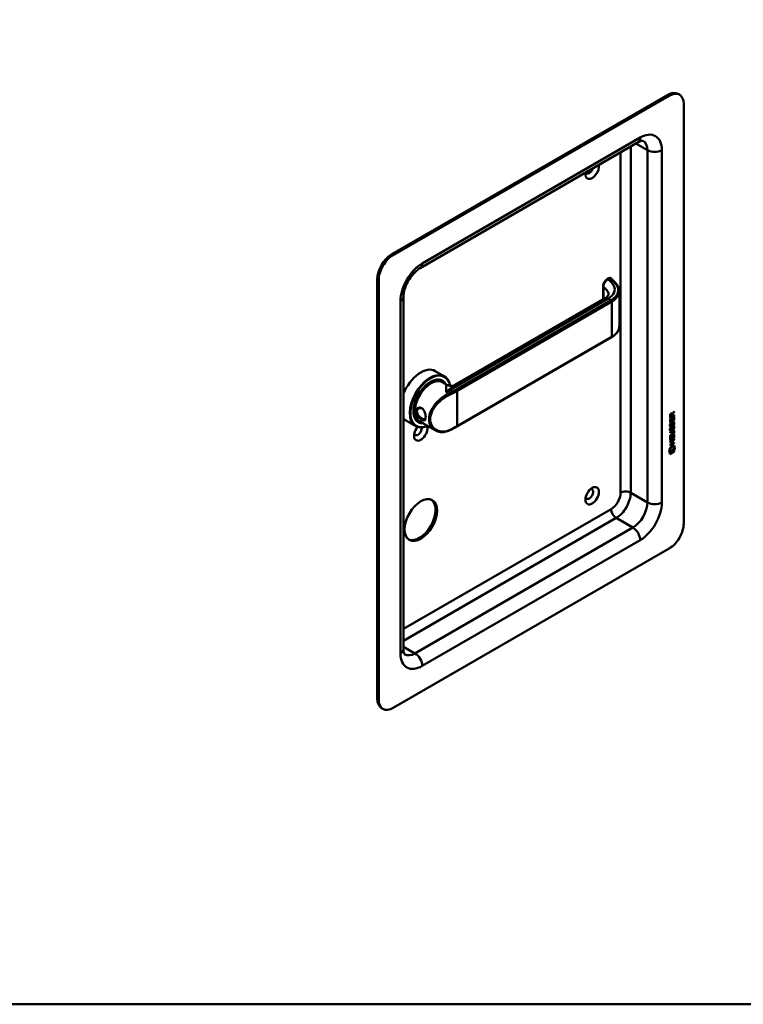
# Model space of a CAD drawing. Header units: millimetres. Extents: x 20 to 833, y 20 to 574.
# Tile 2 of 4: x 294 to 435, y 20 to 212. Entities that reach past the tile are written whole.
import ezdxf

# ---------------------------------------------------------------- set-up
doc = ezdxf.new("R2010")
doc.units = ezdxf.units.MM
doc.header["$LTSCALE"] = 2
for name, color, linetype, lineweight in [('Sichtbare Kanten(DIN)', 7, 'Continuous', 50), ('Sichtbare tangentiale Kanten(DIN)', 7, 'Continuous', 50), ('Skizziergeometrie(DIN)', 7, 'Continuous', 50)]:
    doc.layers.add(name, color=color, linetype=linetype, lineweight=lineweight)

# ---------------------------------------------------------------- blocks, each defined once
blk = doc.blocks.new('Ränder Standardrahmen')
at = {"layer": 'Skizziergeometrie(DIN)', "flags": 128}
blk.add_lwpolyline([(10, 10), (10, 287), (410, 287), (410, 10), (10, 10)], dxfattribs=at)

msp = doc.modelspace()

# ---------------------------------------------------------------- linework, layer by layer
at = {"layer": 'Sichtbare Kanten(DIN)'}
for p, q in [((419.9119, 197.0938), (366.1718, 166.067)), ((420.1948, 196.9305), (366.4547, 165.9037)), ((422.1948, 197.1286), (421.9119, 197.2919)), ((423.0232, 113.6479), (423.0232, 195.2975)), ((414.1237, 187.85), (371.6973, 163.3551)), ((363.3434, 161.168), (363.3434, 79.5183)), ((408.4681, 161.3914), (408.1007, 161.1793)), ((363.6262, 161.0047), (363.6262, 79.355)), ((407.3195, 159.8441), (407.3195, 157.243)), ((368.4547, 157.7387), (368.4547, 89.153)), ((378.5362, 140.6249), (407.7154, 157.4715)), ((410.4865, 158.8566), (410.4865, 152.0241)), ((378.8583, 132.499), (408.9811, 149.8904)), ((374.6287, 143.3191), (376.4389, 142.274)), ((375.8823, 141.4406), (376.052, 141.3427)), ((376.0086, 141.1368), (376.9168, 140.6124)), ((374.6335, 136.85), (374.6336, 136.85)), ((374.8553, 136.722), (374.8553, 136.7219)), ((421.1664, 134.6737), (420.3579, 134.2077)), ((420.3579, 134.2077), (420.3585, 134.637)), ((421.124, 134.6982), (420.358, 134.2567)), ((420.4146, 134.704), (420.4144, 134.4138)), ((420.4144, 134.4138), (420.4568, 134.3893)), ((420.457, 134.6795), (420.4568, 134.3893)), ((420.4568, 134.3893), (420.7447, 134.5552)), ((420.6594, 134.9996), (420.7019, 134.9751)), ((420.7447, 134.5552), (420.7449, 134.8455)), ((420.7864, 135.0363), (420.8288, 135.0118)), ((420.8013, 134.9146), (420.8011, 134.6367)), ((420.8011, 134.6367), (420.8436, 134.6123)), ((421.1244, 135.3477), (420.8013, 134.9146)), ((420.8013, 134.9146), (420.8438, 134.8901)), ((420.8288, 135.0118), (421.1669, 135.465)), ((420.8438, 134.8901), (420.8436, 134.6123)), ((420.8436, 134.6123), (421.1665, 134.7984)), ((421.1668, 135.3232), (420.8438, 134.8901)), ((421.0673, 133.8481), (421.0677, 134.3862)), ((421.0677, 134.3862), (421.1662, 134.443)), ((421.1238, 134.4185), (421.1234, 133.8062)), ((421.124, 134.7739), (421.124, 134.6982)), ((421.124, 134.6982), (421.1664, 134.6737)), ((421.1244, 135.4081), (421.1244, 135.3477)), ((421.1244, 135.3477), (421.1668, 135.3232)), ((421.1662, 134.443), (421.1658, 133.7817)), ((421.1665, 134.7984), (421.1664, 134.6737)), ((421.1669, 135.465), (421.1668, 135.3232)), ((369.0287, 133.6196), (370.8389, 132.5745)), ((371.2823, 133.4732), (371.452, 133.3752)), ((371.6086, 133.5158), (374.6229, 131.7755)), ((420.3573, 133.3156), (420.3577, 133.9705)), ((421.1234, 133.8062), (420.3573, 133.3646)), ((421.1658, 133.7817), (420.3573, 133.3156)), ((420.3577, 133.9705), (420.4563, 134.0273)), ((420.4058, 133.0909), (420.5016, 133.1135)), ((420.4138, 134.0028), (420.4135, 133.5201)), ((420.4135, 133.5201), (420.4559, 133.4956)), ((420.419, 132.7126), (420.421, 132.7081)), ((420.4465, 132.6783), (420.4889, 132.6539)), ((420.4563, 134.0273), (420.4559, 133.4956)), ((420.4559, 133.4956), (420.7089, 133.6415)), ((420.4614, 132.6881), (420.4634, 132.6836)), ((420.6548, 132.7679), (420.6579, 132.7751)), ((420.7089, 133.6415), (420.7093, 134.1142)), ((420.7093, 134.1142), (420.8078, 134.171)), ((420.7625, 133.0047), (420.8049, 132.9802)), ((420.7653, 134.1466), (420.7651, 133.7228)), ((420.7651, 133.7228), (420.8075, 133.6983)), ((420.7763, 133.0775), (420.8187, 133.053)), ((420.8078, 134.171), (420.8075, 133.6983)), ((420.8075, 133.6983), (421.0673, 133.8481)), ((420.8283, 132.4147), (420.8707, 132.3902)), ((420.8289, 133.2467), (420.8713, 133.2222)), ((420.9083, 132.4993), (420.905, 132.4974)), ((420.9089, 133.3314), (420.9056, 133.3295)), ((420.9083, 132.4993), (420.9507, 132.4748)), ((420.9089, 133.3314), (420.9513, 133.3069)), ((420.9507, 132.4748), (420.9474, 132.4729)), ((420.9513, 133.3069), (420.948, 133.305)), ((420.9879, 132.5065), (421.0303, 132.482)), ((420.9885, 133.3385), (421.0309, 133.314)), ((421.0675, 132.8777), (421.1099, 132.8532)), ((421.1234, 133.8062), (421.1658, 133.7817)), ((420.3548, 129.8073), (420.3553, 130.4621)), ((420.3553, 130.4621), (420.4538, 130.519)), ((420.7785, 130.9416), (420.3554, 130.6977)), ((420.8209, 130.9171), (420.3554, 130.6487)), ((420.3554, 130.6487), (420.3555, 130.7719)), ((420.3555, 130.7719), (420.8278, 131.0442)), ((420.8281, 131.5531), (420.3558, 131.2809)), ((420.3558, 131.2809), (420.3559, 131.4041)), ((420.3559, 131.4041), (420.8214, 131.6724)), ((420.7857, 131.5776), (420.3559, 131.3299)), ((420.4053, 132.2589), (420.5011, 132.2814)), ((420.4114, 130.4945), (420.4111, 130.0118)), ((420.4184, 131.8806), (420.4204, 131.8761)), ((420.4459, 131.8463), (420.4883, 131.8218)), ((420.4538, 130.519), (420.4535, 129.9873)), ((420.4608, 131.8561), (420.4629, 131.8516)), ((420.6542, 131.9358), (420.6573, 131.9431)), ((420.7065, 130.1332), (420.7068, 130.6059)), ((420.7068, 130.6059), (420.8054, 130.6627)), ((420.7619, 132.1726), (420.8044, 132.1482)), ((420.7629, 130.6383), (420.7626, 130.2145)), ((420.7757, 132.2455), (420.8181, 132.221)), ((420.8054, 130.6627), (420.8051, 130.19)), ((420.9799, 131.6177), (421.0223, 131.5932)), ((421.0649, 130.3398), (421.0652, 130.8779)), ((421.0652, 130.8779), (421.1638, 130.9347)), ((421.0669, 132.0457), (421.1093, 132.0212)), ((421.077, 131.4404), (421.077, 131.4436)), ((421.1213, 130.9103), (421.1209, 130.2979)), ((421.1638, 130.9347), (421.1633, 130.2734)), ((420.3334, 128.3091), (421.1837, 128.7992)), ((421.1199, 129.2831), (420.3538, 128.8415)), ((421.1623, 129.2586), (420.3538, 128.7926)), ((420.3538, 128.7926), (420.3539, 128.9157)), ((420.3539, 128.9157), (420.7054, 129.1184)), ((420.6634, 129.6518), (420.3542, 129.4736)), ((420.7058, 129.6273), (420.3542, 129.4247)), ((420.3542, 129.4247), (420.3543, 129.5479)), ((420.3543, 129.5479), (421.1628, 130.0139)), ((421.1633, 130.2734), (420.3548, 129.8073)), ((421.1209, 130.2979), (420.3549, 129.8563)), ((420.4111, 130.0118), (420.4535, 129.9873)), ((420.4535, 129.9873), (420.7065, 130.1332)), ((420.6634, 129.6518), (420.7058, 129.6273)), ((420.7054, 129.1184), (420.7058, 129.6273)), ((420.7626, 130.2145), (420.8051, 130.19)), ((420.7642, 129.7099), (420.7638, 129.201)), ((420.7638, 129.201), (420.8062, 129.1765)), ((421.1203, 129.9152), (420.7642, 129.7099)), ((420.7642, 129.7099), (420.8066, 129.6854)), ((420.8051, 130.19), (421.0649, 130.3398)), ((420.8066, 129.6854), (420.8062, 129.1765)), ((420.8062, 129.1765), (421.1624, 129.3818)), ((421.1627, 129.8907), (420.8066, 129.6854)), ((421.1199, 129.3573), (421.1199, 129.2831)), ((421.1199, 129.2831), (421.1623, 129.2586)), ((421.1204, 129.9895), (421.1203, 129.9152)), ((421.1203, 129.9152), (421.1627, 129.8907)), ((421.1209, 130.2979), (421.1633, 130.2734)), ((421.1502, 128.7799), (421.2685, 128.2003)), ((421.1624, 129.3818), (421.1623, 129.2586)), ((421.1628, 130.0139), (421.1627, 129.8907)), ((421.1837, 128.7992), (421.3109, 128.1759)), ((420.2036, 127.5375), (420.3334, 128.3091)), ((421.3109, 128.1759), (420.2036, 127.5375)), ((421.2685, 128.2003), (420.2127, 127.5917)), ((421.1809, 127.6347), (420.3332, 127.1461)), ((420.3332, 127.1461), (420.3335, 127.5192)), ((421.1385, 127.6592), (420.3333, 127.1951)), ((420.3335, 127.5192), (421.1812, 128.0078)), ((421.1387, 127.9834), (421.1385, 127.6592)), ((421.1385, 127.6592), (421.1809, 127.6347)), ((421.1812, 128.0078), (421.1809, 127.6347)), ((421.2685, 128.2003), (421.3109, 128.1759)), ((366.4547, 77.722), (420.1948, 108.7489)), ((364.4547, 77.5239), (364.1718, 77.6872))]:
    msp.add_line(p, q, dxfattribs=at)
for centre, major_axis, ratio, start_param, end_param in [((419.9119, 193.8278), (2, 3.4641), 0.57735027, 0, 0.78539816), ((420.1948, 193.6645), (2, 3.4641), 0.57735027, 5.49778714, 7.06858347), ((405.2041, 182.3969), (-0.93, -1.6108), 0.57735027, 5.29666359, 8.84050335), ((404.6384, 182.7235), (-0.53, -0.918), 0.57735027, 5.91386552, 8.22330142), ((366.1718, 162.801), (-2, -3.4641), 0.57735027, 3.92699082, 5.49778714), ((366.4547, 162.6377), (2, 3.4641), 0.57735027, 0.78539816, 2.35619449), ((408.5681, 160.9873), (0.0534, 0.4381), 0.71153116, 0.49024621, 0.49139962), ((371.8287, 138.4694), (2.8, 4.8497), 0.57735027, 0, 1.80531899), ((373.6389, 137.4243), (2.8, 4.8497), 0.57735027, 5.65900127, 10.09172431), ((373.6954, 137.3916), (-2.76, -4.7805), 0.57735027, 2.53628164, 6.93150189), ((373.6954, 137.3916), (2.34, 4.053), 0.57735027, 5.93552067, 9.7724426), ((373.752, 137.3589), (2.3, 3.9837), 0.57735027, 5.98722239, 9.72074088), ((373.8086, 137.3263), (-2.2, -3.8105), 0.57735027, 3.14159265, 6.28318531), ((373.8086, 137.3263), (-2.26, -3.9144), 0.57735027, 2.91065117, 6.51412679), ((373.6671, 137.4079), (2.32, 4.0184), 0.57735027, 6.02743276, 7.06428236), ((373.5823, 137.4569), (2.3, 3.9837), 0.57735027, 0, 0.22005243), ((373.5257, 137.4896), (2.32, 4.0184), 0.57735027, 6.14598189, 6.25270185), ((373.5257, 137.4896), (-2.32, -4.0184), 0.57735027, 2.51999364, 2.52003337), ((373.8086, 137.3263), (-2.26, -3.9144), 0.57735027, 2.7362488, 2.73629618), ((373.752, 137.359), (2.3, 3.9837), 0.57735027, 5.86791975, 5.86794026), ((373.5257, 137.4896), (-2.32, -4.0184), 0.57735027, 2.17181187, 2.17191169), ((373.8086, 137.3263), (-2.2, -3.8105), 0.57735027, 2.25299813, 2.25306169), ((373.8086, 137.3263), (-2.26, -3.9144), 0.57735027, 2.25480659, 2.25484688), ((373.7091, 137.4006), (-2.7503, -4.7637), 0.57735027, 2.42464397, 2.42464562), ((373.6425, 137.4266), (2.7974, 4.8452), 0.57735027, 5.55114236, 5.55114406), ((373.6671, 137.4079), (-2.32, -4.0184), 0.57735027, 5.50208825, 6.53893785), ((373.5257, 137.4896), (-1.9, -3.2909), 0.57735027, 5.66966601, 5.66995312), ((371.7721, 138.2625), (-1.51, -2.6154), 0.57735027, 0.35520493, 0.35524837), ((371.4609, 138.681), (1.5996, 2.7706), 0.57735027, 3.71483052, 3.71483644), ((371.8287, 138.4694), (1.8, 3.1177), 0.57735027, 3.63931406, 3.63934334), ((371.5175, 138.4095), (-1.51, -2.6154), 0.57735027, 0.6224779, 0.62252452), ((373.5257, 137.4896), (-1.95, -3.3775), 0.57735027, 0.75578486, 0.75595956), ((373.4692, 137.5222), (-1.91, -3.3082), 0.57735027, 0.78213867, 0.78225826), ((373.6671, 135.9383), (0.6, -1.0393), 0.57735027, 5.41448183, 5.41449705), ((373.5257, 137.4896), (-1.95, -3.3775), 0.57735027, 0.84541909, 0.845468), ((373.6671, 135.9382), (0.6, -1.0392), 0.57735027, 5.65999274, 5.66012264), ((420.748, 134.6441), (-0.1752, 0.3461), 0.81944432, 0.0441652, 1.01690965), ((420.7904, 134.6196), (-0.1752, 0.3461), 0.81944432, 0.0441652, 1.01690965), ((420.3964, 134.3658), (-0.3679, -0.7317), 0.34928993, 2.79895137, 3.62975891), ((420.354, 134.3903), (-0.3679, -0.7317), 0.34928993, 2.79895137, 3.0358099), ((371.8287, 138.4694), (-2.8, -4.8497), 0.57735027, 6.04866264, 6.28318531), ((371.8287, 131.4475), (-0.93, -1.6108), 0.57735027, 4.42791898, 8.90747075), ((371.263, 131.7741), (-0.53, -0.918), 0.57735027, 5.82728145, 8.77013577), ((373.5823, 137.4569), (-2.3, -3.9837), 0.57735027, 6.06313288, 6.28318531), ((373.5257, 137.4896), (-2.32, -4.0184), 0.57735027, 0.03048346, 0.13720341), ((373.5258, 137.49), (-1.9502, -3.3779), 0.57735027, 0.49652072, 0.49653349), ((373.5257, 137.4896), (2.26, 3.9144), 0.57735027, 3.89887064, 3.89898714), ((373.5257, 137.4896), (-2.32, -4.0183), 0.57735027, 0.76042443, 0.76048469), ((373.8086, 137.3267), (-2.2002, -3.8109), 0.57735027, 0.73957718, 0.73958759), ((373.8086, 137.3263), (-2.26, -3.9145), 0.57735027, 0.74413073, 0.744163), ((373.752, 137.3589), (2.3, 3.9837), 0.57735027, 3.90392351, 3.90395557), ((373.6954, 137.3916), (2.34, 4.053), 0.57735027, 3.9214492, 3.92148081), ((373.6954, 137.3917), (-2.76, -4.7805), 0.57735027, 0.82085943, 0.82087659), ((420.777, 133.9353), (0.3269, 1.2563), 0.15317056, 2.88502257, 2.94598194), ((420.6298, 133.0936), (0.178, 0.4179), 0.32575753, 2.86097859, 3.10205113), ((420.8195, 133.9108), (0.3269, 1.2563), 0.15317056, 2.88502257, 2.94598194), ((420.6722, 133.0691), (0.178, 0.4179), 0.32575753, 2.86097859, 3.32127229), ((420.6383, 132.7663), (0.0284, 0.0613), 0.21404106, 4.52817035, 4.83624849), ((420.7221, 131.8416), (-0.2578, -0.6687), 0.28037363, 3.09764348, 3.45980228), ((420.7223, 132.6727), (0.2582, 0.6696), 0.28015914, 6.23926441, 6.60115568), ((420.7645, 131.8171), (-0.2578, -0.6687), 0.28037363, 2.93810949, 3.45980228), ((420.7647, 132.6482), (0.2582, 0.6696), 0.28015914, 6.07976788, 6.60115568), ((420.8007, 133.1979), (-0.3517, -1.3504), 0.14660403, 6.03699923, 6.0961402), ((420.6314, 132.2657), (-0.1803, -0.422), 0.324198, 6.0043675, 6.24415413), ((420.8432, 133.1734), (-0.3517, -1.3504), 0.14660403, 6.03699923, 6.0961402), ((420.6738, 132.2412), (-0.1803, -0.422), 0.324198, 6.0043675, 6.46219881), ((420.6377, 131.9343), (-0.0284, -0.0613), 0.21404106, 1.3865777, 1.69465584), ((419.6993, 131.8477), (1.3877, -0.5679), 0.64278833, 5.82081713, 6.53915648), ((419.7417, 131.8232), (1.3877, -0.5679), 0.64278833, 5.82081713, 6.53915648), ((419.7406, 129.5219), (1.3548, 2.199), 0.21647377, 5.94557321, 6.66403713), ((414.4491, 134.0925), (6.5946, -2.8214), 0.23536308, 6.10842287, 6.38335587), ((419.6982, 129.5464), (1.3548, 2.199), 0.21647377, 5.94557321, 6.24556595), ((404.6384, 119.3634), (-0.53, -0.918), 0.57735027, 5.82728145, 9.88068182), ((371.5458, 114.4644), (-2.23, -3.8625), 0.57735027, 0.06346023, 3.07813242), ((420.1948, 112.0149), (-2, -3.4641), 0.57735027, 0.78539816, 2.35619449), ((366.1718, 81.1513), (-2, -3.4641), 0.57735027, 5.49778714, 6.28318531), ((366.4547, 80.988), (-2, -3.4641), 0.57735027, 5.49778714, 7.06858347)]:
    msp.add_ellipse(centre, major_axis=major_axis, ratio=ratio, start_param=start_param, end_param=end_param, dxfattribs=at)
for centre, major_axis in [((405.2041, 119.0368), (0.93, 1.6108)), ((371.8287, 114.3011), (2.23, 3.8625))]:
    msp.add_ellipse(centre, major_axis=major_axis, ratio=0.57735027, dxfattribs=at)
for points, knots in [([(415.1237, 188.1472), (415.1237, 188.1472), (415.1237, 188.1481), (415.0989, 188.1546), (415.0735, 188.1598), (414.9822, 188.1608), (414.9164, 188.1561), (414.7457, 188.1216), (414.6409, 188.0916), (414.4017, 187.9973), (414.2673, 187.9329), (414.1237, 187.85)], [0.785398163, 0.785398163, 0.785398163, 0.785398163, 0.942477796, 0.942477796, 1.099557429, 1.099557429, 1.256637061, 1.256637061, 1.413716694, 1.413716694, 1.570796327, 1.570796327, 1.570796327, 1.570796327]), ([(371.6973, 163.3551), (371.4714, 163.2247), (371.2229, 163.048), (370.7056, 162.5987), (370.4366, 162.3217), (369.9163, 161.6872), (369.6663, 161.327), (369.2225, 160.5654), (369.0297, 160.1635), (368.7268, 159.3738), (368.6156, 158.986), (368.4832, 158.3008), (368.4547, 157.9986), (368.4547, 157.7387)], [1.57079633, 1.57079633, 1.57079633, 1.57079633, 1.81792283, 1.81792283, 2.07840546, 2.07840546, 2.34935437, 2.34935437, 2.62419332, 2.62419332, 2.8954114, 2.8954114, 3.14159265, 3.14159265, 3.14159265, 3.14159265]), ([(407.3195, 159.844), (407.3195, 159.9629), (407.3394, 160.0867), (407.4095, 160.3308), (407.4609, 160.4543), (407.5887, 160.686), (407.6673, 160.7966), (407.837, 160.9848), (407.9289, 161.0662), (408.0506, 161.1488), (408.0762, 161.1649), (408.1021, 161.1799)], [0, 0, 0, 0, 0.097852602, 0.097852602, 0.196752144, 0.196752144, 0.296317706, 0.296317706, 0.39147087, 0.39147087, 0.416271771, 0.416271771, 0.416271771, 0.416271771]), ([(408.4814, 161.3987), (408.5217, 161.4199), (408.5658, 161.4357), (408.6544, 161.447), (408.6996, 161.4435), (408.7576, 161.4266), (408.7732, 161.4206), (408.7882, 161.4134)], [0.003785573, 0.003785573, 0.003785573, 0.003785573, 0.0388810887, 0.0388810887, 0.0725181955, 0.0725181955, 0.0851704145, 0.0851704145, 0.0851704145, 0.0851704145]), ([(408.8095, 161.4055), (408.815, 161.4023), (408.8204, 161.399), (408.8311, 161.3921), (408.8364, 161.3885), (408.8469, 161.3809), (408.8521, 161.3769), (408.8624, 161.3685), (408.8675, 161.3641), (408.8775, 161.3549), (408.8825, 161.3501), (408.8873, 161.3451)], [6.283185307, 6.283185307, 6.283185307, 6.283185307, 6.339035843, 6.339035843, 6.394886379, 6.394886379, 6.450736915, 6.450736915, 6.506587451, 6.506587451, 6.562437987, 6.562437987, 6.562437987, 6.562437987]), ([(408.8866, 161.3453), (409.2395, 160.9778), (409.6098, 160.6292), (410.1146, 160.0369), (410.2473, 159.8231), (410.4357, 159.369), (410.4867, 159.1238), (410.4867, 158.8814)], [0, 0, 0, 0, 0.54597061, 0.54597061, 0.82292971, 0.82292971, 1.11619922, 1.11619922, 1.11619922, 1.11619922]), ([(407.734, 157.4816), (407.9078, 157.5843), (408.0475, 157.6953), (408.2536, 157.9045), (408.3151, 158.0016), (408.3738, 158.1314), (408.3802, 158.1709), (408.3802, 158.2178)], [0.009143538, 0.009143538, 0.009143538, 0.009143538, 0.228126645, 0.228126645, 0.462142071, 0.462142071, 0.693612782, 0.693612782, 0.693612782, 0.693612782]), ([(410.4868, 152.0236), (410.4868, 151.7143), (410.4041, 151.4008), (410.0888, 150.8115), (409.8487, 150.5298), (409.3791, 150.1418), (409.1891, 150.0106), (408.9821, 149.891)], [0, 0, 0, 0, 0.373650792, 0.373650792, 0.757216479, 0.757216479, 0.973914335, 0.973914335, 0.973914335, 0.973914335]), ([(376.9187, 140.6113), (377.0091, 140.5593), (377.1264, 140.5072), (377.4077, 140.4267), (377.5781, 140.4032), (377.9634, 140.4114), (378.187, 140.4625), (378.4304, 140.5679), (378.4838, 140.5949), (378.5327, 140.6229)], [0, 0, 0, 0, 0.140133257, 0.140133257, 0.304559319, 0.304559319, 0.516397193, 0.516397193, 0.580324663, 0.580324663, 0.580324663, 0.580324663]), ([(371.9884, 133.8327), (372.0598, 133.7914), (372.1286, 133.7584), (372.1928, 133.7343), (372.2572, 133.7102), (372.3169, 133.695), (372.3712, 133.6896), (372.4799, 133.6786), (372.5673, 133.7066), (372.6325, 133.7744), (372.6977, 133.8422), (372.7412, 133.9503), (372.7628, 134.0923), (372.7844, 134.2342), (372.7846, 134.4102), (372.7629, 134.6007), (372.7413, 134.7911), (372.6975, 134.9961), (372.6324, 135.1921), (372.5674, 135.3882), (372.4806, 135.5752), (372.3715, 135.7341), (372.2624, 135.893), (372.1308, 136.0237), (371.9879, 136.1058), (371.7023, 136.27), (371.369, 136.2391), (371.1466, 136.0506), (371.091, 136.0035), (371.0425, 135.9466), (371.0025, 135.8825), (370.9625, 135.8185), (370.9309, 135.7474), (370.9098, 135.6706), (370.8677, 135.5169), (370.8682, 135.3408), (370.9102, 135.1621), (370.9522, 134.9833), (371.0355, 134.8017), (371.1471, 134.6321), (371.3702, 134.2929), (371.702, 133.9985), (371.9881, 133.8329), (371.9882, 133.8328), (371.9883, 133.8328), (371.9884, 133.8327)], [-2.11495724, -2.11495724, -2.11495724, -2.11495724, -2.03953134, -2.03953134, -2.03953134, -1.96399314, -1.96399314, -1.96399314, -1.81291674, -1.81291674, -1.81291674, -1.66184035, -1.66184035, -1.66184035, -1.51076395, -1.51076395, -1.51076395, -1.35968756, -1.35968756, -1.35968756, -1.20861116, -1.20861116, -1.20861116, -1.05753477, -1.05753477, -1.05753477, -0.75538198, -0.75538198, -0.75538198, -0.67984378, -0.67984378, -0.67984378, -0.60430558, -0.60430558, -0.60430558, -0.45322919, -0.45322919, -0.45322919, -0.30215279, -0.30215279, -0.30215279, 0, 0, 0, 0.00011229, 0.00011229, 0.00011229, 0.00011229]), ([(372.0884, 134.0469), (372.0883, 134.047), (372.0882, 134.047), (372.0881, 134.0471), (371.8325, 134.1943), (371.5311, 134.4494), (371.3298, 134.743), (371.2291, 134.8898), (371.1525, 135.0459), (371.1142, 135.2001), (371.0759, 135.3544), (371.0763, 135.5062), (371.1145, 135.6387), (371.1336, 135.7049), (371.1621, 135.7665), (371.1986, 135.8216), (371.2352, 135.8768), (371.2798, 135.9254), (371.3302, 135.966), (371.5319, 136.1283), (371.8329, 136.1536), (372.0881, 136.0069), (372.1493, 135.9717), (372.2079, 135.9268), (372.2629, 135.8741)], [2.11495722, 2.11495722, 2.11495722, 2.11495722, 2.11506954, 2.11506954, 2.11506954, 2.41722233, 2.41722233, 2.41722233, 2.56829872, 2.56829872, 2.56829872, 2.71937512, 2.71937512, 2.71937512, 2.79491331, 2.79491331, 2.79491331, 2.87045151, 2.87045151, 2.87045151, 3.1726043, 3.1726043, 3.1726043, 3.24509187, 3.24509187, 3.24509187, 3.24509187]), ([(372.7788, 134.3415), (372.7765, 134.3076), (372.773, 134.2754), (372.7683, 134.2451), (372.7496, 134.1238), (372.7125, 134.0329), (372.6559, 133.9773), (372.5993, 133.9217), (372.5234, 133.9013), (372.4277, 133.914), (372.3798, 133.9203), (372.3271, 133.9349), (372.2701, 133.9574), (372.2132, 133.9798), (372.1522, 134.0102), (372.0884, 134.0469)], [3.739146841, 3.739146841, 3.739146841, 3.739146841, 3.776909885, 3.776909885, 3.776909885, 3.927986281, 3.927986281, 3.927986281, 4.079062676, 4.079062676, 4.079062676, 4.154600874, 4.154600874, 4.154600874, 4.230026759, 4.230026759, 4.230026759, 4.230026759]), ([(378.8583, 132.499), (378.7627, 132.4438), (378.666, 132.3893), (378.4704, 132.2814), (378.3716, 132.2282), (378.1719, 132.123), (378.071, 132.0711), (377.8673, 131.9686), (377.7644, 131.9181), (377.5567, 131.8184), (377.4519, 131.7693), (377.3461, 131.7208)], [1.570796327, 1.570796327, 1.570796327, 1.570796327, 1.59374743, 1.59374743, 1.616698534, 1.616698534, 1.639649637, 1.639649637, 1.66260074, 1.66260074, 1.685551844, 1.685551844, 1.685551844, 1.685551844]), ([(377.3463, 131.721), (376.9838, 131.5549), (376.6035, 131.4551), (375.8586, 131.3939), (375.4847, 131.4354), (374.9642, 131.6016), (374.7917, 131.6778), (374.6308, 131.7708)], [0, 0, 0, 0, 0.342354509, 0.342354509, 0.690674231, 0.690674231, 0.874486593, 0.874486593, 0.874486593, 0.874486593]), ([(420.9799, 131.6177), (420.9774, 131.6191), (420.9748, 131.6204), (420.9549, 131.6292), (420.9348, 131.6308), (420.8734, 131.6226), (420.8283, 131.6022), (420.7857, 131.5776)], [0.0606505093, 0.0606505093, 0.0606505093, 0.0606505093, 0.0643903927, 0.0643903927, 0.0888754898, 0.0888754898, 0.1341355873, 0.1341355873, 0.1341355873, 0.1341355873]), ([(421.077, 131.4436), (421.077, 131.4588), (421.0763, 131.4738), (421.0717, 131.5153), (421.0654, 131.5403), (421.0443, 131.5773), (421.0312, 131.5898), (420.9973, 131.6047), (420.9772, 131.6063), (420.9159, 131.5981), (420.8707, 131.5777), (420.8281, 131.5531)], [0, 0, 0, 0, 0.014004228, 0.014004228, 0.040894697, 0.040894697, 0.064390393, 0.064390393, 0.08887549, 0.08887549, 0.134135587, 0.134135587, 0.134135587, 0.134135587]), ([(368.4547, 89.153), (368.4547, 88.9872), (368.4661, 88.8386), (368.504, 88.5842), (368.5304, 88.4785), (368.5859, 88.3134), (368.6148, 88.2541), (368.6613, 88.1756), (368.6785, 88.1562), (368.6966, 88.1379), (368.6973, 88.1384), (368.6973, 88.1384)], [3.141592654, 3.141592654, 3.141592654, 3.141592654, 3.298672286, 3.298672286, 3.455751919, 3.455751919, 3.612831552, 3.612831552, 3.769911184, 3.769911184, 3.926990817, 3.926990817, 3.926990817, 3.926990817])]:
    msp.add_open_spline(points, degree=3, knots=knots, dxfattribs=at)
for points in [[(408.3802, 158.2186), (408.3802, 158.2184), (408.3802, 158.2181), (408.3802, 158.2178)], [(410.4865, 152.0241), (410.4865, 152.024), (410.4865, 152.0238), (410.4865, 152.0236)], [(420.3585, 134.637), (420.3625, 134.7835), (420.4281, 134.9724), (420.6015, 135.0723)], [(420.6594, 134.9996), (420.6378, 135.012), (420.6062, 135.0099), (420.5604, 134.9835)], [(420.7449, 134.8455), (420.7449, 134.9347), (420.7203, 135.0268), (420.6028, 134.959)], [(420.3709, 132.5879), (420.3453, 132.6517), (420.3371, 132.7232), (420.349, 132.8373)], [(420.349, 132.8373), (420.354, 132.8856), (420.3657, 132.96), (420.3858, 133.0281)], [(420.5291, 132.5288), (420.4659, 132.5031), (420.4009, 132.513), (420.3709, 132.5879)], [(420.3858, 133.0281), (420.3913, 133.0474), (420.4058, 133.0909), (420.4058, 133.0909)], [(420.4154, 132.961), (420.3973, 132.868), (420.3955, 132.7938), (420.412, 132.7327)], [(420.4867, 132.5533), (420.4564, 132.541), (420.4258, 132.5368), (420.3988, 132.5441)], [(420.4495, 133.1012), (420.4387, 133.0599), (420.4219, 132.9942), (420.4154, 132.961)], [(420.4578, 132.9365), (420.4397, 132.8435), (420.4379, 132.7693), (420.4544, 132.7083)], [(420.5016, 133.1135), (420.5016, 133.1134), (420.4677, 132.9872), (420.4578, 132.9365)], [(420.5304, 132.5744), (420.5019, 132.5584), (420.496, 132.5571), (420.4867, 132.5533)], [(420.5214, 132.6476), (420.5629, 132.652), (420.6162, 132.6945), (420.646, 132.7491)], [(420.5728, 132.5499), (420.5444, 132.5339), (420.5384, 132.5326), (420.5291, 132.5288)], [(420.708, 132.796), (420.6754, 132.7086), (420.6202, 132.6249), (420.5304, 132.5744)], [(420.7504, 132.7715), (420.7178, 132.6841), (420.6626, 132.6004), (420.5728, 132.5499)], [(420.6579, 132.7751), (420.6773, 132.8221), (420.6934, 132.8848), (420.709, 132.9739)], [(420.7625, 133.0047), (420.7471, 132.9174), (420.7295, 132.8534), (420.708, 132.796)], [(420.7084, 132.1419), (420.7322, 132.2757), (420.7611, 132.3614), (420.801, 132.4392)], [(420.709, 132.9739), (420.7327, 133.1078), (420.7617, 133.1935), (420.8016, 133.2712)], [(420.8049, 132.9802), (420.7895, 132.893), (420.7719, 132.8289), (420.7504, 132.7715)], [(420.7763, 133.0775), (420.7741, 133.0664), (420.7627, 133.0056), (420.7625, 133.0047)], [(420.8283, 132.4147), (420.8083, 132.3742), (420.7912, 132.3191), (420.7757, 132.2455)], [(420.8289, 133.2467), (420.8089, 133.2062), (420.7917, 133.1512), (420.7763, 133.0775)], [(420.801, 132.4392), (420.8273, 132.4904), (420.8641, 132.5353), (420.9149, 132.5724)], [(420.8016, 133.2712), (420.8278, 133.3224), (420.8647, 133.3673), (420.9155, 133.4045)], [(420.8187, 133.053), (420.8165, 133.0419), (420.8052, 132.9811), (420.8049, 132.9802)], [(420.8707, 132.3902), (420.8507, 132.3497), (420.8336, 132.2946), (420.8181, 132.221)], [(420.8713, 133.2222), (420.8513, 133.1817), (420.8342, 133.1267), (420.8187, 133.053)], [(420.905, 132.4974), (420.8706, 132.4776), (420.8493, 132.4546), (420.8283, 132.4147)], [(420.9056, 133.3295), (420.8712, 133.3096), (420.8499, 133.2867), (420.8289, 133.2467)], [(420.9474, 132.4729), (420.913, 132.4531), (420.8917, 132.4301), (420.8707, 132.3902)], [(420.948, 133.305), (420.9136, 133.2851), (420.8923, 133.2622), (420.8713, 133.2222)], [(420.9149, 132.5724), (420.9962, 132.6319), (421.0762, 132.6453), (421.131, 132.5736)], [(420.9155, 133.4045), (420.9968, 133.4639), (421.0768, 133.4774), (421.1315, 133.4056)], [(421.0056, 132.8213), (421.0057, 132.8214), (421.0494, 132.9296), (421.0661, 133.0322)], [(421.1099, 132.8532), (421.1041, 132.8514), (421.0057, 132.8213), (421.0056, 132.8213)], [(421.0675, 132.8777), (421.0649, 132.8769), (421.0438, 132.8704), (421.0213, 132.8636)], [(421.0655, 132.2001), (421.085, 132.3202), (421.0849, 132.4103), (421.0549, 132.4574)], [(421.0661, 133.0322), (421.0856, 133.1522), (421.0855, 133.2423), (421.0555, 133.2894)], [(421.1305, 132.317), (421.122, 132.204), (421.0773, 132.0705), (421.0669, 132.0457)], [(421.1311, 133.149), (421.1226, 133.036), (421.0779, 132.9025), (421.0675, 132.8777)], [(421.0706, 132.6179), (421.0768, 132.6122), (421.0828, 132.6056), (421.0885, 132.5981)], [(421.0711, 133.4499), (421.0774, 133.4442), (421.0834, 133.4376), (421.0891, 133.4301)], [(421.0885, 132.5981), (421.1197, 132.5571), (421.1349, 132.4943), (421.1348, 132.4062)], [(421.0891, 133.4301), (421.1202, 133.3891), (421.1354, 133.3264), (421.1354, 133.2382)], [(421.1729, 132.2925), (421.1644, 132.1795), (421.1198, 132.046), (421.1093, 132.0212)], [(421.1735, 133.1245), (421.165, 133.0115), (421.1203, 132.878), (421.1099, 132.8532)], [(421.1348, 132.4062), (421.1348, 132.3785), (421.1329, 132.3494), (421.1305, 132.317)], [(421.131, 132.5736), (421.1621, 132.5326), (421.1773, 132.4698), (421.1772, 132.3817)], [(421.1354, 133.2382), (421.1354, 133.2105), (421.1335, 133.1814), (421.1311, 133.149)], [(421.1315, 133.4056), (421.1627, 133.3646), (421.1779, 133.3019), (421.1778, 133.2137)], [(421.1772, 132.3817), (421.1772, 132.354), (421.1753, 132.3249), (421.1729, 132.2925)], [(421.1778, 133.2137), (421.1778, 133.186), (421.1759, 133.1569), (421.1735, 133.1245)], [(420.3703, 131.7559), (420.3447, 131.8197), (420.3365, 131.8912), (420.3484, 132.0052)], [(420.3484, 132.0052), (420.3534, 132.0536), (420.3651, 132.1279), (420.3852, 132.1961)], [(420.5285, 131.6967), (420.4653, 131.671), (420.4004, 131.681), (420.3703, 131.7559)], [(420.3852, 132.1961), (420.3907, 132.2154), (420.4053, 132.2589), (420.4053, 132.2589)], [(420.4148, 132.1289), (420.3967, 132.036), (420.3949, 131.9617), (420.4114, 131.9007)], [(420.4861, 131.7212), (420.4559, 131.7089), (420.4252, 131.7048), (420.3982, 131.712)], [(420.4489, 132.2692), (420.4381, 132.2278), (420.4213, 132.1622), (420.4148, 132.1289)], [(420.4572, 132.1044), (420.4391, 132.0115), (420.4374, 131.9372), (420.4539, 131.8762)], [(420.5011, 132.2814), (420.5011, 132.2814), (420.4671, 132.1552), (420.4572, 132.1044)], [(420.5298, 131.7423), (420.5014, 131.7263), (420.4954, 131.725), (420.4861, 131.7212)], [(420.5208, 131.8156), (420.5623, 131.82), (420.6156, 131.8625), (420.6454, 131.9171)], [(420.5723, 131.7178), (420.5438, 131.7018), (420.5379, 131.7006), (420.5285, 131.6967)], [(420.7074, 131.9639), (420.6748, 131.8766), (420.6196, 131.7929), (420.5298, 131.7423)], [(420.7499, 131.9394), (420.7172, 131.8521), (420.6621, 131.7684), (420.5723, 131.7178)], [(420.6573, 131.9431), (420.6767, 131.9901), (420.6928, 132.0528), (420.7084, 132.1419)], [(420.7619, 132.1726), (420.7465, 132.0854), (420.7289, 132.0213), (420.7074, 131.9639)], [(420.8044, 132.1482), (420.789, 132.0609), (420.7713, 131.9968), (420.7499, 131.9394)], [(420.7757, 132.2455), (420.7735, 132.2344), (420.7622, 132.1736), (420.7619, 132.1726)], [(420.8181, 132.221), (420.816, 132.2099), (420.8046, 132.1491), (420.8044, 132.1482)], [(421.0051, 131.9893), (421.0051, 131.9893), (421.0489, 132.0975), (421.0655, 132.2001)], [(421.1093, 132.0212), (421.1036, 132.0194), (421.0051, 131.9893), (421.0051, 131.9893)], [(421.0669, 132.0457), (421.0643, 132.0449), (421.0432, 132.0384), (421.0207, 132.0315)]]:
    msp.add_open_spline(points, degree=3, dxfattribs=at)
at = {"layer": 'Sichtbare tangentiale Kanten(DIN)'}
for p, q in [((419.9119, 197.0938), (420.1948, 196.9305)), ((372.1115, 164.2707), (414.5379, 188.7656)), ((412.6994, 187.0277), (412.6994, 119.6083)), ((415.9521, 186.3161), (413.7095, 187.6109)), ((415.9521, 117.7304), (415.9521, 186.3161)), ((418.7806, 186.3161), (418.7806, 117.7304)), ((410.7195, 119.6083), (410.7195, 185.8846)), ((366.4547, 165.9037), (366.1718, 166.067)), ((363.3434, 161.168), (363.6262, 161.0047)), ((408.3007, 161.1595), (408.7095, 161.3955)), ((407.3795, 157.2776), (407.3795, 159.7225)), ((376.7784, 139.2042), (408.3154, 157.4121)), ((408.8811, 157.0855), (408.3154, 157.4121)), ((367.8689, 88.3365), (367.8689, 156.9222)), ((408.8811, 157.0855), (378.7583, 139.6941)), ((378.8997, 139.4492), (409.0225, 156.8405)), ((409.0225, 149.982), (409.0225, 156.8405)), ((409.0225, 149.982), (378.8997, 132.5906)), ((376.7784, 139.2042), (377.2629, 138.9245)), ((378.8997, 132.5906), (378.8997, 139.4492)), ((420.4146, 134.704), (420.457, 134.6795)), ((420.5604, 134.9835), (420.6028, 134.959)), ((371.9883, 133.8331), (372.088, 134.0467)), ((420.412, 132.7327), (420.4544, 132.7083)), ((420.4154, 132.961), (420.4578, 132.9365)), ((420.419, 132.7126), (420.4614, 132.6881)), ((420.421, 132.7081), (420.4634, 132.6836)), ((420.4867, 132.5533), (420.5291, 132.5288)), ((420.5304, 132.5744), (420.5728, 132.5499)), ((420.708, 132.796), (420.7504, 132.7715)), ((420.905, 132.4974), (420.9474, 132.4729)), ((420.9056, 133.3295), (420.948, 133.305)), ((421.0885, 132.5981), (421.131, 132.5736)), ((421.0891, 133.4301), (421.1315, 133.4056)), ((421.1305, 132.317), (421.1729, 132.2925)), ((421.1311, 133.149), (421.1735, 133.1245)), ((421.1348, 132.4062), (421.1772, 132.3817)), ((421.1354, 133.2382), (421.1778, 133.2137)), ((420.4114, 131.9007), (420.4539, 131.8762)), ((420.4148, 132.1289), (420.4572, 132.1044)), ((420.4184, 131.8806), (420.4608, 131.8561)), ((420.4204, 131.8761), (420.4629, 131.8516)), ((420.4861, 131.7212), (420.5285, 131.6967)), ((420.5298, 131.7423), (420.5723, 131.7178)), ((420.7074, 131.9639), (420.7499, 131.9394)), ((420.7785, 130.9416), (420.8209, 130.9171)), ((420.7857, 131.5776), (420.8281, 131.5531)), ((421.1342, 131.5242), (421.1766, 131.4997)), ((415.9521, 117.7304), (412.6994, 119.6083)), ((368.4547, 93.0838), (408.8811, 116.424)), ((409.871, 114.7093), (368.4547, 90.7976)), ((413.1237, 112.8314), (409.871, 114.7093)), ((370.6973, 88.3365), (413.1237, 112.8314)), ((414.5379, 110.3819), (372.1115, 85.887)), ((370.6973, 88.3365), (368.4547, 89.6313)), ((363.6262, 79.355), (363.3434, 79.5183))]:
    msp.add_line(p, q, dxfattribs=at)
for centre, major_axis, ratio, start_param, end_param in [((413.1237, 189.5821), (1, -1.7321), 0.57735027, 0, 0.78539816), ((414.5379, 183.8666), (3, 5.1962), 0.57735027, 5.49778714, 7.06858347), ((413.1237, 184.6831), (2, 3.4641), 0.57735027, 5.49778714, 6.28318531), ((417.3663, 187.1326), (2, 0), 0.57735027, 3.92699082, 5.49778714), ((372.1115, 159.3717), (-3, -5.1962), 0.57735027, 3.92699082, 5.49778714), ((370.6973, 165.0872), (1, -1.7321), 0.57735027, 0, 0.78539816), ((408.3007, 160.8329), (-0.2, 0.3464), 0.57735027, 5.49778714, 6.27681178), ((408.5681, 160.9873), (0.0534, 0.4381), 0.71153116, 5.98918401, 6.77343152), ((408.7095, 161.2322), (0.1, 0.1732), 0.57735027, 0, 0.78539816), ((408.5681, 161.3139), (0.2, 0), 0.57735027, 0.50614548, 0.78539816), ((408.743, 161.2066), (0.1443, 0.1385), 0.714124, 0.00482181, 0.96978375), ((407.7195, 159.8441), (-0.4, 0), 0.57735027, 0.00074955, 0.55474963), ((366.4547, 157.7387), (2, 0), 0.57735027, 5.49778714, 6.28318531), ((408.3154, 156.4323), (-0.6, 1.0392), 0.57735027, 5.49778714, 6.28318531), ((408.8811, 156.9222), (-0.1, 0.1732), 0.57735027, 3.92699082, 5.49778714), ((408.8811, 150.0636), (0.1, -0.1732), 0.57735027, 0, 0.78539816), ((366.4075, 146.8249), (-17.4667, 0), 0.57735027, 2.24143897, 2.35619449), ((377.2629, 138.7612), (-0.0833, 0.1818), 0.50744412, 3.97814652, 5.54894284), ((366.4075, 146.6616), (17.6667, 0), 0.57735027, 5.38303163, 5.49778714), ((378.7583, 139.5308), (-0.1, 0.1732), 0.57735027, 3.92699082, 5.49778714), ((366.4075, 139.803), (-17.6667, 0), 0.57735027, 2.24143897, 2.35619449), ((378.7583, 132.6722), (0.1, -0.1732), 0.57735027, 0, 0.78539816), ((377.2629, 131.9027), (0.0833, -0.1818), 0.50744412, 0.00209784, 0.83655386), ((408.8811, 118.5469), (1.3, 2.2517), 0.57735027, 3.92699082, 5.49778714), ((409.871, 117.9753), (-2, -3.4641), 0.57735027, 0.78539816, 2.35619449), ((411.7095, 119.0368), (1.4, 0), 0.57735027, 0.78539816, 2.35619449), ((413.1237, 116.0974), (2, 3.4641), 0.57735027, 3.92699082, 5.49778714), ((414.5379, 115.2809), (3, 5.1962), 0.57735027, 3.92699082, 5.49778714), ((417.3663, 118.5469), (2, 0), 0.57735027, 3.92699082, 5.49778714), ((409.871, 115.8524), (0.7, -1.2124), 0.57735027, 3.92699082, 5.49778714), ((413.1237, 111.1984), (1, -1.7321), 0.57735027, 0.78539816, 2.35619449), ((366.4547, 89.153), (2, 0), 0.57735027, 5.49778714, 6.28318531), ((372.1115, 90.786), (-3, -5.1962), 0.57735027, 5.49778714, 7.06858347), ((370.6973, 91.6025), (-2, -3.4641), 0.57735027, 0, 0.78539816), ((370.6973, 86.7035), (-1, 1.7321), 0.57735027, 3.92699082, 5.49778714)]:
    msp.add_ellipse(centre, major_axis=major_axis, ratio=ratio, start_param=start_param, end_param=end_param, dxfattribs=at)
for points, knots in [([(407.3795, 159.7225), (407.3795, 160.0197), (407.6186, 160.6488), (408.0966, 161.0584), (408.3007, 161.1595)], [-0.318486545, -0.318486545, -0.318486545, -0.318486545, -0.136494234, 0, 0, 0, 0]), ([(408.3154, 157.4121), (408.8695, 157.732), (409.6566, 158.5533), (409.6165, 159.6284), (409.21, 160.24), (408.903, 160.5991), (408.6002, 160.8807), (408.3589, 161.105), (408.3007, 161.1595)], [0, 0, 0, 0, 0.5877823, 1.17626777, 1.34960156, 1.43626845, 1.69626914, 1.77942765, 1.77942765, 1.77942765, 1.77942765]), ([(408.743, 161.3699), (409.0571, 161.0428), (409.3711, 160.7157), (409.9697, 160.0922), (410.2786, 159.5549), (410.3054, 158.8717), (410.1607, 158.3634), (409.8093, 157.7573), (409.2962, 157.3252), (408.8811, 157.0855)], [0.13270448, 0.13270448, 0.13270448, 0.13270448, 0.61850483, 0.61850483, 1.05878042, 1.33395266, 1.49905601, 1.7191938, 2.15946939, 2.15946939, 2.15946939, 2.15946939]), ([(407.3795, 159.7225), (407.4056, 159.6983), (407.617, 159.5017), (407.8598, 159.2744), (408.1087, 158.9819), (408.3117, 158.6748), (408.3801, 158.3978), (408.3802, 158.2186)], [-1.732659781, -1.732659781, -1.732659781, -1.732659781, -1.696269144, -1.436268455, -1.349601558, -1.176267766, -0.857503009, -0.857503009, -0.857503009, -0.857503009]), ([(409.0225, 156.8405), (409.6313, 157.1921), (410.0783, 157.6362), (410.3072, 158.1153), (410.4262, 158.3644), (410.4863, 158.6229), (410.4865, 158.8814)], [-2.159469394, -2.159469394, -2.159469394, -2.159469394, -1.536286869, -1.536286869, -1.536286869, -1.212272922, -1.212272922, -1.212272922, -1.212272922]), ([(410.4865, 152.0236), (410.4864, 151.7648), (410.4263, 151.506), (410.3072, 151.2567), (410.0783, 150.7777), (409.6313, 150.3335), (409.0225, 149.982)], [-0.947511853, -0.947511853, -0.947511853, -0.947511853, -0.623182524, -0.623182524, -0.623182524, 0, 0, 0, 0]), ([(376.9187, 140.6113), (376.8986, 140.6229), (376.8575, 140.6331), (376.8128, 140.592), (376.7827, 140.482), (376.7619, 140.2624), (376.7612, 139.865), (376.7727, 139.4404), (376.7784, 139.2068), (376.7784, 139.2055), (376.7784, 139.2042)], [0.4264819, 0.4264819, 0.4264819, 0.4264819, 0.56278103, 0.75037471, 0.93796839, 1.12556206, 1.50074942, 1.87593677, 1.87593677, 1.87800155, 1.87800155, 1.87800155, 1.87800155]), ([(376.7784, 139.2042), (376.7796, 139.2054), (376.7807, 139.2065), (376.9941, 139.4185), (377.4223, 139.8199), (377.9531, 140.2463), (378.3219, 140.4967), (378.4812, 140.5932), (378.5362, 140.6249)], [-1.87800155, -1.87800155, -1.87800155, -1.87800155, -1.87593677, -1.87593677, -1.50074942, -1.12556206, -0.93796839, -0.83865538, -0.83865538, -0.83865538, -0.83865538]), ([(377.2629, 138.9245), (376.7427, 138.6837), (376.2006, 138.3361), (375.6949, 137.9154), (375.1892, 137.4946), (374.7198, 137.0015), (374.3423, 136.4678), (373.9648, 135.9341), (373.6802, 135.3597), (373.5371, 134.7916), (373.394, 134.2236), (373.3938, 133.6621), (373.5367, 133.1735), (373.6797, 132.6849), (373.9645, 132.2675), (374.342, 131.9675), (374.4332, 131.8951), (374.5298, 131.8295), (374.6309, 131.771)], [-3.34328141, -3.34328141, -3.34328141, -3.34328141, -2.86566978, -2.86566978, -2.86566978, -2.38805815, -2.38805815, -2.38805815, -1.91044652, -1.91044652, -1.91044652, -1.43283489, -1.43283489, -1.43283489, -0.95522326, -0.95522326, -0.95522326, -0.8398491, -0.8398491, -0.8398491, -0.8398491]), ([(377.3872, 131.8122), (376.8826, 131.5811), (376.3557, 131.4861), (375.8631, 131.5269), (375.3706, 131.5676), (374.9129, 131.7434), (374.5443, 132.0308), (374.1757, 132.3182), (373.8968, 132.7166), (373.7573, 133.1841), (373.6179, 133.6517), (373.6184, 134.1879), (373.7581, 134.7294), (373.8979, 135.2709), (374.1763, 135.8183), (374.5447, 136.3267), (374.9131, 136.835), (375.3709, 137.3049), (375.8634, 137.706), (376.3559, 138.107), (376.8826, 138.4396), (377.3872, 138.6708)], [0, 0, 0, 0, 0.47761163, 0.47761163, 0.47761163, 0.95522326, 0.95522326, 0.95522326, 1.43283489, 1.43283489, 1.43283489, 1.91044652, 1.91044652, 1.91044652, 2.38805815, 2.38805815, 2.38805815, 2.86566978, 2.86566978, 2.86566978, 3.34328141, 3.34328141, 3.34328141, 3.34328141])]:
    msp.add_open_spline(points, degree=3, knots=knots, dxfattribs=at)

# ---------------------------------------------------------------- block references
at = {"xscale": 2, "yscale": 2, "zscale": 2}
msp.add_blockref('Ränder Standardrahmen', (0, 0), dxfattribs=at)

doc.saveas('drawing.dxf')
